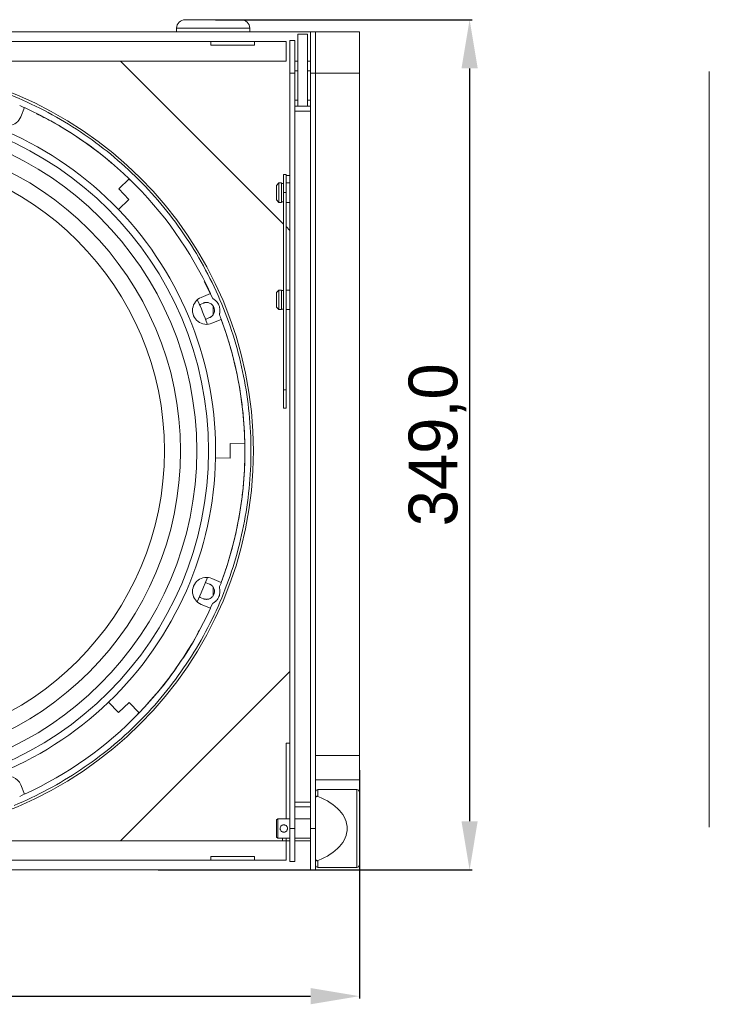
# Model space of a CAD drawing. Header units: millimetres. Extents: x 11171 to 13944, y 305 to 2246.
# Tile 4 of 14: x 12178 to 12461, y 997 to 1401. Entities that reach past the tile are written whole.
import ezdxf

# ---------------------------------------------------------------- set-up
doc = ezdxf.new("R2010")
doc.units = ezdxf.units.MM
doc.header["$PDSIZE"] = -1
doc.dimstyles.new('ISO-25', dxfattribs={"dimtxt": 2.5, "dimasz": 2.5, "dimexe": 1.25, "dimexo": 0.625, "dimtad": 1, "dimtxsty": 'Standard', "dimcen": 2.5, "dimadec": 0, "dimazin": 0, "dimtfac": 1, "dimtmove": 0, "dimatfit": 3, "dimfxl": 0, "dimarcsym": 0})

# ---------------------------------------------------------------- blocks, each defined once
blk = doc.blocks.new('*D159')
at = {"color": 0, "linetype": 'ByBlock', "lineweight": -2}
for p, q in [((12258.62, 1401.37), (12363.87, 1401.37)), ((12362.87, 1381.37), (12362.87, 1072.37)), ((12235.02, 1052.37), (12363.87, 1052.37))]:
    blk.add_line(p, q, dxfattribs=at)
at = {"color": 0}
for points in [[(12359.53, 1381.37), (12366.2, 1381.37), (12362.87, 1401.37)], [(12359.53, 1072.37), (12366.2, 1072.37), (12362.87, 1052.37)]]:
    blk.add_solid(points, dxfattribs=at)
at = {"layer": 'Defpoints', "color": 0}
for p in [(12257.62, 1401.37), (12234.02, 1052.37), (12362.87, 1052.37)]:
    blk.add_point(p, dxfattribs=at)
at = {"color": 0, "insert": (12349.68, 1226.87), "char_height": 20, "attachment_point": 5, "rotation": 90}
blk.add_mtext('349,0', dxfattribs=at)
blk = doc.blocks.new('*D160')
at = {"color": 0, "linetype": 'ByBlock', "lineweight": -2}
for p, q in [((11913.62, 1093.37), (11913.62, 999.54)), ((12317.62, 1093.37), (12317.62, 999.54)), ((11933.62, 1000.54), (12297.62, 1000.54))]:
    blk.add_line(p, q, dxfattribs=at)
at = {"color": 0}
for points in [[(11933.62, 1003.87), (11933.62, 997.21), (11913.62, 1000.54)], [(12297.62, 1003.87), (12297.62, 997.21), (12317.62, 1000.54)]]:
    blk.add_solid(points, dxfattribs=at)
at = {"layer": 'Defpoints', "color": 0}
for p in [(11913.62, 1094.37), (12317.62, 1094.37), (12317.62, 1000.54)]:
    blk.add_point(p, dxfattribs=at)
at = {"color": 0, "insert": (12115.62, 1013.73), "char_height": 20, "attachment_point": 5}
blk.add_mtext('404,0', dxfattribs=at)

msp = doc.modelspace()

# ---------------------------------------------------------------- linework, layer by layer
at = {"color": 7, "linetype": 'Continuous', "lineweight": 15}
for p, q in [((11933.62, 1396.37), (12297.62, 1396.37)), ((12272.62, 1397.87), (12242.62, 1397.87)), ((12242.62, 1397.87), (12242.62, 1396.37)), ((12272.62, 1396.37), (12272.62, 1397.87)), ((12296.37, 1395.37), (12292.37, 1395.37)), ((12292.37, 1365.82), (12292.37, 1395.37)), ((12296.37, 1365.82), (12296.37, 1395.37)), ((12297.62, 1396.37), (12299.62, 1396.37)), ((12297.62, 1379.37), (12297.62, 1396.37)), ((12299.62, 1396.37), (12299.62, 1396.37)), ((12317.62, 1396.37), (12299.62, 1396.37)), ((12299.62, 1379.37), (12299.62, 1396.37)), ((12287.62, 1392.37), (11943.62, 1392.37)), ((12124.62, 1392.37), (12256.62, 1392.37)), ((12256.62, 1390.87), (12274.62, 1390.87)), ((12274.62, 1392.37), (12287.62, 1392.37)), ((12291.12, 1392.87), (12289.12, 1392.87)), ((12289.12, 1379.37), (12289.12, 1392.87)), ((12291.12, 1392.87), (12291.12, 1379.37)), ((12287.62, 1384.37), (11943.62, 1384.37)), ((12286.52, 1317.47), (12219.62, 1384.37)), ((12292.37, 1384.37), (12291.12, 1384.37)), ((12297.62, 1384.37), (12296.37, 1384.37)), ((12291.12, 1379.37), (12289.12, 1379.37)), ((12289.12, 1069.37), (12289.12, 1379.37)), ((12292.37, 1380.37), (12291.12, 1380.37)), ((12291.12, 1379.37), (12291.12, 1365.82)), ((12297.62, 1380.37), (12296.37, 1380.37)), ((12299.62, 1379.37), (12297.62, 1379.37)), ((12297.62, 1069.37), (12297.62, 1379.37)), ((12299.62, 1379.37), (12317.62, 1379.37)), ((12299.62, 1099.37), (12299.62, 1379.37)), ((12299.62, 1069.37), (12299.62, 1379.37)), ((12317.62, 1379.37), (12317.62, 1099.37)), ((12461.27, 1099.37), (12461.27, 1380.13)), ((12178.19, 1366.18), (12180.17, 1365.2)), ((12291.12, 1368.37), (12292.37, 1368.37)), ((12296.37, 1368.37), (12297.62, 1368.37)), ((12180.21, 1365.28), (12178.62, 1361.45)), ((12297.62, 1365.82), (12291.12, 1365.82)), ((12291.12, 1365.82), (12291.12, 1363.82)), ((12291.12, 1363.82), (12297.62, 1363.82)), ((12291.12, 1080.2), (12291.12, 1363.82)), ((12297.62, 1080.2), (12297.62, 1363.82)), ((12287.52, 1337.87), (12286.52, 1337.87)), ((12286.52, 1337.87), (12286.52, 1330.37)), ((12287.52, 1330.37), (12287.52, 1337.87)), ((12223.17, 1335.99), (12218.88, 1331.88)), ((12223.09, 1335.92), (12224.18, 1334.92)), ((12284.62, 1334.37), (12283.62, 1333.37)), ((12285.72, 1334.37), (12284.62, 1334.37)), ((12284.62, 1334.37), (12284.62, 1326.37)), ((12285.72, 1326.37), (12285.72, 1334.37)), ((12286.52, 1334.17), (12285.72, 1334.17)), ((12289.12, 1337.37), (12287.52, 1337.37)), ((12289.12, 1334.37), (12287.52, 1334.37)), ((12218.88, 1331.88), (12223.04, 1327.55)), ((12283.62, 1333.37), (12283.62, 1327.37)), ((12287.52, 1330.37), (12286.52, 1330.37)), ((12286.52, 1330.37), (12286.52, 1249.37)), ((12287.52, 1249.37), (12287.52, 1330.37)), ((12223.04, 1327.55), (12218.75, 1323.43)), ((12283.62, 1327.37), (12284.62, 1326.37)), ((12284.62, 1326.37), (12285.72, 1326.37)), ((12285.72, 1326.57), (12286.52, 1326.57)), ((12287.52, 1326.37), (12289.12, 1326.37)), ((12289.12, 1314.87), (12287.52, 1316.47)), ((12253.97, 1293.9), (12257.43, 1286.94)), ((12284.62, 1290.37), (12283.62, 1289.37)), ((12283.62, 1289.37), (12283.62, 1283.37)), ((12285.72, 1290.37), (12284.62, 1290.37)), ((12284.62, 1290.37), (12284.62, 1282.37)), ((12285.72, 1282.37), (12285.72, 1290.37)), ((12286.52, 1290.17), (12285.72, 1290.17)), ((12289.12, 1290.37), (12287.52, 1290.37)), ((12252.69, 1287.37), (12256.52, 1288.96)), ((12251.89, 1284.24), (12252.26, 1284.49)), ((12253.65, 1285.06), (12252.26, 1284.49)), ((12257.62, 1283.72), (12257.62, 1280.4)), ((12283.62, 1283.37), (12284.62, 1282.37)), ((12284.62, 1282.37), (12285.72, 1282.37)), ((12285.72, 1282.57), (12286.52, 1282.57)), ((12287.52, 1282.37), (12289.12, 1282.37)), ((12254.75, 1278.49), (12254.35, 1278.41)), ((12254.75, 1278.49), (12256.14, 1279.06)), ((12260.92, 1278.34), (12257.09, 1276.75)), ((12287.52, 1249.37), (12286.52, 1249.37)), ((12286.52, 1249.37), (12286.52, 1241.87)), ((12287.52, 1241.87), (12287.52, 1249.37)), ((12286.52, 1241.87), (12287.52, 1241.87)), ((12264.65, 1227.37), (12264.53, 1221.37)), ((12270.59, 1227.25), (12264.65, 1227.37)), ((12264.53, 1221.37), (12258.59, 1221.49)), ((12254.3, 1170.35), (12254.75, 1170.26)), ((12256.14, 1169.69), (12254.75, 1170.26)), ((12257.09, 1172), (12260.92, 1170.41)), ((12257.62, 1168.34), (12257.62, 1165.02)), ((12252.26, 1164.25), (12251.96, 1164.46)), ((12252.26, 1164.25), (12253.65, 1163.68)), ((12256.52, 1159.79), (12252.69, 1161.37)), ((12257.43, 1161.8), (12256.44, 1159.82)), ((12219.62, 1064.37), (12289.12, 1133.87)), ((12214.68, 1121.24), (12218.79, 1116.96)), ((12218.79, 1116.96), (12223.12, 1121.11)), ((12223.12, 1121.11), (12227.24, 1116.83)), ((12227.16, 1116.9), (12226.21, 1115.85)), ((12287.62, 1073.37), (12287.62, 1104.37)), ((12287.62, 1104.37), (12289.12, 1104.37)), ((12317.62, 1099.37), (12299.62, 1099.37)), ((12317.62, 1089.37), (12317.62, 1099.37)), ((12461.27, 1099.37), (12461.27, 1069.87)), ((12178.62, 1087.3), (12180.21, 1083.47)), ((12299.62, 1089.37), (12317.62, 1089.37)), ((12317.62, 1089.37), (12317.62, 1084.85)), ((12180.17, 1083.55), (12178.19, 1082.56)), ((12316.62, 1085.37), (12300.62, 1085.37)), ((12317.62, 1069.37), (12317.62, 1083.87)), ((12291.12, 1078.2), (12291.12, 1080.2)), ((12297.62, 1080.2), (12291.12, 1080.2)), ((12291.12, 1078.2), (12297.62, 1078.2)), ((12291.12, 1078.2), (12291.12, 1069.37)), ((12284.12, 1073.37), (12283.62, 1072.87)), ((12283.62, 1072.87), (12283.62, 1069.37)), ((12289.12, 1073.37), (12284.12, 1073.37)), ((12284.12, 1073.37), (12284.12, 1065.37)), ((12297.62, 1073.37), (12291.12, 1073.37)), ((12283.62, 1069.37), (12283.62, 1065.87)), ((12291.12, 1069.37), (12289.12, 1069.37)), ((12289.12, 1055.87), (12289.12, 1069.37)), ((12291.12, 1069.37), (12291.12, 1055.87)), ((12299.62, 1069.37), (12297.62, 1069.37)), ((12297.62, 1052.37), (12297.62, 1069.37)), ((12299.62, 1052.37), (12299.62, 1069.37)), ((12317.62, 1054.87), (12317.62, 1069.37)), ((11943.62, 1064.37), (12287.62, 1064.37)), ((12283.62, 1065.87), (12284.12, 1065.37)), ((12284.12, 1065.37), (12289.12, 1065.37)), ((12286.12, 1064.37), (12286.12, 1065.37)), ((12287.62, 1064.37), (12287.62, 1065.37)), ((12287.62, 1064.37), (12289.12, 1064.37)), ((12291.12, 1065.37), (12297.62, 1065.37)), ((12291.12, 1064.37), (12297.62, 1064.37)), ((11943.62, 1056.37), (12287.62, 1056.37)), ((12256.62, 1056.37), (12124.62, 1056.37)), ((12274.62, 1057.87), (12256.62, 1057.87)), ((12287.62, 1056.37), (12274.62, 1056.37)), ((12291.12, 1055.87), (12289.12, 1055.87)), ((12297.62, 1052.37), (11933.62, 1052.37)), ((12299.62, 1052.37), (12297.62, 1052.37)), ((12299.62, 1052.37), (12317.62, 1052.37)), ((12300.62, 1053.37), (12316.62, 1053.37)), ((12317.62, 1052.37), (12317.62, 1053.87))]:
    msp.add_line(p, q, dxfattribs=at)
at = {"color": 8, "linetype": 'Continuous', "lineweight": 15}
for p, q in [((12300.62, 1085.37), (12300.62, 1082.55)), ((12316.62, 1053.37), (12316.62, 1085.37)), ((12300.62, 1056.2), (12300.62, 1053.37))]:
    msp.add_line(p, q, dxfattribs=at)
at = {"color": 7, "linetype": 'Continuous', "lineweight": 15, "flags": 128}
msp.add_lwpolyline([(12255.27, 1172.42), (12252.75, 1166.1), (12251.1, 1162.36)], dxfattribs=at)
at = {"color": 7, "linetype": 'Continuous', "lineweight": 15}
for radius in [158.5, 140.07, 135.26, 128.6, 122.02]:
    msp.add_circle((12115.62, 1224.37), radius, dxfattribs=at)
for centre, radius, start, end in [((12246.12, 1397.87), 3.5, 90, 180), ((12269.12, 1397.87), 3.5, 0, 90), ((12115.62, 1224.37), 143, 43.8461, 88.8461), ((12173.31, 1363.65), 5.75, 157.5, 337.5), ((12115.62, 1224.37), 155, 46.0646, 65.374), ((12115.62, 1224.37), 155, 24.626, 46.0646), ((12115.62, 1224.37), 143, 358.8461, 43.8461), ((12254.89, 1282.06), 5.75, 112.5, 292.5), ((12115.62, 1224.37), 149, 20.406, 24.594), ((12115.62, 1224.37), 155, 1.0646, 20.374), ((12115.62, 1224.37), 155, 339.626, 1.0646), ((12115.62, 1224.37), 143, 313.8461, 358.8461), ((12254.89, 1166.68), 5.75, 67.5, 247.5), ((12115.62, 1224.37), 155, 316.0646, 335.374), ((12115.62, 1224.37), 143, 268.8461, 313.8461), ((12115.62, 1224.37), 155, 294.626, 316.0646), ((12173.31, 1085.1), 5.75, 22.5, 202.5), ((12300.62, 1084.37), 1, 90, 180), ((12316.62, 1084.37), 1, 0, 90), ((12300.62, 1054.37), 1, 180, 270), ((12316.62, 1054.37), 1, 270, 0)]:
    msp.add_arc(centre, radius, start, end, dxfattribs=at)
msp.add_ellipse((12284.9, 1069.37), major_axis=(27.71, 0), ratio=0.57735, start_param=5.315654, end_param=7.250716, dxfattribs=at)
for points, knots in [([(12246.12, 1401.37), (12246.12, 1401.37), (12247.33, 1401.37), (12251.64, 1401.37), (12254.57, 1401.37), (12260.67, 1401.37), (12263.59, 1401.37), (12267.91, 1401.37), (12269.12, 1401.37), (12269.12, 1401.37)], [0, 0, 0, 0, 0.25, 0.25, 0.5, 0.5, 0.75, 0.75, 1, 1, 1, 1]), ([(12317.62, 1379.37), (12317.62, 1380.49), (12317.62, 1381.6), (12317.62, 1383.78), (12317.62, 1384.85), (12317.62, 1386.91), (12317.62, 1387.89), (12317.62, 1389.74), (12317.62, 1390.61), (12317.62, 1392.18), (12317.62, 1392.89), (12317.62, 1394.13), (12317.62, 1394.65), (12317.62, 1395.5), (12317.62, 1395.83), (12317.62, 1396.26), (12317.62, 1396.37), (12317.62, 1396.37)], [0, 0, 0, 0, 0.125, 0.125, 0.25, 0.25, 0.375, 0.375, 0.5, 0.5, 0.625, 0.625, 0.75, 0.75, 0.875, 0.875, 1, 1, 1, 1]), ([(12256.62, 1390.87), (12256.62, 1390.93), (12256.62, 1391.03), (12256.62, 1391.18), (12256.62, 1391.33), (12256.62, 1391.46), (12256.62, 1391.58), (12256.62, 1391.7), (12256.62, 1391.81), (12256.62, 1391.9), (12256.62, 1392.02), (12256.62, 1392.13), (12256.62, 1392.24), (12256.62, 1392.32), (12256.62, 1392.36), (12256.62, 1392.37), (12256.62, 1392.37)], [0, 0, 0, 0, 0.055755, 0.111365, 0.166873, 0.222318, 0.27774, 0.333181, 0.38868, 0.444279, 0.500017, 0.600209, 0.700067, 0.799827, 0.899726, 1, 1, 1, 1]), ([(12274.62, 1392.37), (12274.62, 1392.37), (12274.38, 1392.37), (12273.48, 1392.37), (12272.82, 1392.37), (12271.15, 1392.37), (12270.15, 1392.37), (12267.97, 1392.37), (12266.8, 1392.37), (12264.44, 1392.37), (12263.26, 1392.37), (12261.09, 1392.37), (12260.09, 1392.37), (12258.42, 1392.37), (12257.75, 1392.37), (12256.85, 1392.37), (12256.62, 1392.37), (12256.62, 1392.37)], [0, 0, 0, 0, 0.125, 0.125, 0.25, 0.25, 0.375, 0.375, 0.5, 0.5, 0.625, 0.625, 0.75, 0.75, 0.875, 0.875, 1, 1, 1, 1]), ([(12274.62, 1392.37), (12274.62, 1392.37), (12274.62, 1392.37), (12274.62, 1392.36), (12274.62, 1392.33), (12274.62, 1392.3), (12274.62, 1392.26), (12274.62, 1392.21), (12274.62, 1392.14), (12274.62, 1392.07), (12274.62, 1391.97), (12274.62, 1391.83), (12274.62, 1391.64), (12274.62, 1391.41), (12274.62, 1391.16), (12274.62, 1390.97), (12274.62, 1390.87)], [0, 0, 0, 0, 0.0557545, 0.1113655, 0.1668731, 0.2223178, 0.2777401, 0.3331806, 0.38868, 0.4442785, 0.5000165, 0.6002086, 0.7000667, 0.7998268, 0.899726, 1, 1, 1, 1]), ([(12287.62, 1384.37), (12287.62, 1384.49), (12287.62, 1384.72), (12287.62, 1385.06), (12287.62, 1385.39), (12287.62, 1385.72), (12287.62, 1386.04), (12287.62, 1386.36), (12287.62, 1386.67), (12287.62, 1386.98), (12287.62, 1387.28), (12287.62, 1387.73), (12287.62, 1388.31), (12287.62, 1388.99), (12287.62, 1389.62), (12287.62, 1390.2), (12287.62, 1390.71), (12287.62, 1391.16), (12287.62, 1391.54), (12287.62, 1391.81), (12287.62, 1392.01), (12287.62, 1392.14), (12287.62, 1392.24), (12287.62, 1392.32), (12287.62, 1392.36), (12287.62, 1392.37), (12287.62, 1392.37)], [0, 0, 0, 0, 0.024576, 0.04907, 0.073503, 0.097894, 0.122264, 0.146634, 0.171023, 0.195452, 0.219941, 0.244511, 0.308005, 0.371534, 0.435753, 0.500007, 0.564226, 0.62848, 0.691974, 0.755504, 0.796395, 0.837105, 0.877725, 0.918352, 0.959079, 1, 1, 1, 1]), ([(12175.89, 1078.86), (12185.41, 1082.81), (12194.55, 1087.69), (12211.69, 1099.14), (12219.7, 1105.71), (12234.28, 1120.29), (12240.85, 1128.3), (12252.3, 1145.44), (12257.18, 1154.58), (12265.07, 1173.62), (12268.08, 1183.54), (12272.1, 1203.76), (12273.12, 1214.06), (12273.12, 1234.68), (12272.1, 1244.99), (12268.08, 1265.21), (12265.07, 1275.12), (12257.18, 1294.17), (12252.3, 1303.3), (12240.85, 1320.45), (12234.28, 1328.45), (12219.7, 1343.03), (12211.69, 1349.6), (12194.55, 1361.06), (12185.41, 1365.94), (12166.37, 1373.83), (12156.46, 1376.84), (12136.24, 1380.86), (12125.93, 1381.87), (12105.31, 1381.87), (12095, 1380.86), (12074.78, 1376.84), (12064.87, 1373.83), (12055.35, 1369.88)], [0, 0, 0, 0, 0.0625, 0.0625, 0.125, 0.125, 0.1875, 0.1875, 0.25, 0.25, 0.3125, 0.3125, 0.375, 0.375, 0.4375, 0.4375, 0.5, 0.5, 0.5625, 0.5625, 0.625, 0.625, 0.6875, 0.6875, 0.75, 0.75, 0.8125, 0.8125, 0.875, 0.875, 0.9375, 0.9375, 1, 1, 1, 1]), ([(12185.14, 1362.72), (12187.11, 1361.77), (12193.39, 1358.75), (12203.24, 1352.33), (12211.55, 1346.47), (12215.49, 1342.85), (12215.92, 1342.46)], [0, 0, 0, 0, 0.17757, 0.565272, 0.952975, 1, 1, 1, 1]), ([(12253.65, 1285.06), (12253.7, 1285.09), (12253.81, 1285.13), (12253.98, 1285.18), (12254.15, 1285.23), (12254.32, 1285.26), (12254.49, 1285.29), (12254.67, 1285.31), (12255, 1285.32), (12255.51, 1285.28), (12256.15, 1285.09), (12256.73, 1284.77), (12257.23, 1284.35), (12257.63, 1283.86), (12257.91, 1283.31), (12258.1, 1282.73), (12258.16, 1282.1), (12258.11, 1281.45), (12257.92, 1280.81), (12257.6, 1280.22), (12257.25, 1279.8), (12256.93, 1279.52), (12256.68, 1279.34), (12256.42, 1279.18), (12256.23, 1279.1), (12256.14, 1279.06)], [0, 0, 0, 0, 0.017293, 0.03446, 0.051548, 0.068609, 0.085693, 0.10285, 0.120131, 0.185083, 0.250088, 0.315041, 0.380046, 0.440004, 0.500014, 0.559973, 0.619983, 0.684935, 0.749941, 0.814893, 0.879898, 0.910029, 0.93991, 0.96981, 1, 1, 1, 1]), ([(12260.14, 1280.4), (12260.16, 1280.48), (12260.21, 1280.63), (12260.26, 1280.85), (12260.31, 1281.08), (12260.34, 1281.31), (12260.37, 1281.54), (12260.39, 1281.77), (12260.39, 1282.01), (12260.39, 1282.49), (12260.3, 1283.23), (12260, 1284.18), (12259.54, 1285.06), (12259.03, 1285.71), (12258.58, 1286.16), (12258.22, 1286.45), (12257.84, 1286.72), (12257.56, 1286.87), (12257.43, 1286.94)], [0, 0, 0, 0, 0.030486, 0.060806, 0.091014, 0.121165, 0.151314, 0.181515, 0.211824, 0.242294, 0.371126, 0.500026, 0.628859, 0.757759, 0.8185, 0.878828, 0.939182, 1, 1, 1, 1]), ([(12260.14, 1168.34), (12260.29, 1168.74), (12260.6, 1169.54), (12261.05, 1170.74), (12261.49, 1171.95), (12261.92, 1173.16), (12262.33, 1174.37), (12262.74, 1175.59), (12263.14, 1176.81), (12263.53, 1178.03), (12263.91, 1179.26), (12264.28, 1180.49), (12265.18, 1183.6), (12266.5, 1188.62), (12267.99, 1195.64), (12269.16, 1202.74), (12270, 1209.91), (12270.51, 1217.13), (12270.68, 1224.37), (12270.51, 1231.62), (12270, 1238.83), (12269.16, 1246.01), (12267.99, 1253.11), (12266.5, 1260.12), (12265.09, 1265.49), (12263.98, 1269.29), (12263.28, 1271.53), (12262.54, 1273.77), (12261.78, 1275.99), (12260.98, 1278.2), (12260.42, 1279.67), (12260.14, 1280.4)], [0, 0, 0, 0, 0.0112, 0.022397, 0.033591, 0.044782, 0.055973, 0.067163, 0.078354, 0.089545, 0.100739, 0.111935, 0.123134, 0.18549, 0.24785, 0.310748, 0.37365, 0.436823, 0.5, 0.563173, 0.62635, 0.689248, 0.752151, 0.814507, 0.876867, 0.897395, 0.917915, 0.93843, 0.958946, 0.979468, 1, 1, 1, 1]), ([(12256.14, 1169.69), (12256.19, 1169.66), (12256.3, 1169.62), (12256.45, 1169.54), (12256.61, 1169.45), (12256.75, 1169.35), (12256.89, 1169.25), (12257.03, 1169.14), (12257.28, 1168.91), (12257.6, 1168.52), (12257.92, 1167.94), (12258.11, 1167.3), (12258.16, 1166.65), (12258.1, 1166.02), (12257.91, 1165.43), (12257.63, 1164.89), (12257.23, 1164.4), (12256.73, 1163.98), (12256.15, 1163.66), (12255.51, 1163.47), (12254.96, 1163.42), (12254.54, 1163.45), (12254.23, 1163.5), (12253.94, 1163.57), (12253.75, 1163.64), (12253.65, 1163.68)], [0, 0, 0, 0, 0.017293, 0.03446, 0.051548, 0.068609, 0.085693, 0.10285, 0.120131, 0.185083, 0.250088, 0.315041, 0.380046, 0.440004, 0.500014, 0.559973, 0.619983, 0.684935, 0.749941, 0.814893, 0.879898, 0.910029, 0.93991, 0.96981, 1, 1, 1, 1]), ([(12257.43, 1161.8), (12257.5, 1161.84), (12257.63, 1161.91), (12257.83, 1162.03), (12258.03, 1162.16), (12258.22, 1162.3), (12258.4, 1162.44), (12258.57, 1162.59), (12258.74, 1162.75), (12259.08, 1163.1), (12259.54, 1163.68), (12260, 1164.57), (12260.3, 1165.52), (12260.4, 1166.33), (12260.39, 1166.97), (12260.35, 1167.44), (12260.27, 1167.89), (12260.18, 1168.19), (12260.14, 1168.34)], [0, 0, 0, 0, 0.030486, 0.060806, 0.091014, 0.121165, 0.151314, 0.181515, 0.211824, 0.242294, 0.371126, 0.500026, 0.628859, 0.757759, 0.8185, 0.878828, 0.939182, 1, 1, 1, 1]), ([(12251.97, 1150.84), (12251.67, 1150.22), (12249.26, 1145.3), (12243.58, 1136.74), (12236.81, 1127.31), (12232.15, 1122.34), (12230.76, 1120.85)], [0, 0, 0, 0, 0.056485, 0.445474, 0.834461, 1, 1, 1, 1]), ([(12317.62, 1069.37), (12317.62, 1073.35), (12317.62, 1077.17), (12317.62, 1082.79), (12317.62, 1084.37), (12317.62, 1084.37)], [0, 0, 0, 0, 0.5, 0.5, 1, 1, 1, 1]), ([(12299.62, 1081.73), (12299.63, 1081.84), (12299.64, 1082.05), (12299.76, 1082.32), (12299.93, 1082.51), (12300.14, 1082.6), (12300.38, 1082.62), (12300.53, 1082.57), (12300.62, 1082.55)], [0, 0, 0, 0, 0.198739, 0.361537, 0.525216, 0.670756, 0.821174, 1, 1, 1, 1]), ([(12285.12, 1069.37), (12285.13, 1069.54), (12285.16, 1069.86), (12285.4, 1070.3), (12285.76, 1070.64), (12286.19, 1070.84), (12286.66, 1070.89), (12287.1, 1070.82), (12287.54, 1070.59), (12287.89, 1070.23), (12288.08, 1069.8), (12288.14, 1069.34), (12288.07, 1068.89), (12287.83, 1068.45), (12287.47, 1068.1), (12287.04, 1067.91), (12286.58, 1067.85), (12286.13, 1067.93), (12285.7, 1068.16), (12285.35, 1068.52), (12285.15, 1068.95), (12285.13, 1069.25), (12285.12, 1069.37)], [0, 0, 0, 0, 0.051199, 0.102322, 0.155417, 0.210502, 0.249995, 0.301055, 0.352022, 0.405299, 0.460353, 0.499995, 0.551194, 0.602323, 0.655414, 0.7105, 0.75, 0.801054, 0.852021, 0.905298, 0.960352, 1, 1, 1, 1]), ([(12317.62, 1054.37), (12317.62, 1054.42), (12317.62, 1054.52), (12317.62, 1055.36), (12317.62, 1056.74), (12317.62, 1058.69), (12317.62, 1061.09), (12317.62, 1063.78), (12317.62, 1066.57), (12317.62, 1068.46), (12317.62, 1069.37)], [0, 0, 0, 0, 0.116516, 0.240011, 0.368641, 0.499999, 0.631359, 0.759989, 0.883483, 1, 1, 1, 1]), ([(12287.62, 1056.37), (12287.62, 1056.37), (12287.62, 1056.56), (12287.62, 1057.3), (12287.62, 1057.85), (12287.62, 1059.26), (12287.62, 1060.13), (12287.62, 1062.09), (12287.62, 1063.2), (12287.62, 1064.37)], [0, 0, 0, 0, 0.25, 0.25, 0.5, 0.5, 0.75, 0.75, 1, 1, 1, 1]), ([(12256.62, 1056.37), (12256.62, 1056.37), (12256.62, 1056.38), (12256.62, 1056.39), (12256.62, 1056.41), (12256.62, 1056.45), (12256.62, 1056.49), (12256.62, 1056.54), (12256.62, 1056.6), (12256.62, 1056.67), (12256.62, 1056.77), (12256.62, 1056.91), (12256.62, 1057.11), (12256.62, 1057.33), (12256.62, 1057.59), (12256.62, 1057.78), (12256.62, 1057.87)], [0, 0, 0, 0, 0.055755, 0.111365, 0.166873, 0.222318, 0.27774, 0.333181, 0.38868, 0.444279, 0.500017, 0.600209, 0.700067, 0.799827, 0.899726, 1, 1, 1, 1]), ([(12256.62, 1056.37), (12256.62, 1056.37), (12256.85, 1056.37), (12257.75, 1056.37), (12258.42, 1056.37), (12260.09, 1056.37), (12261.09, 1056.37), (12263.26, 1056.37), (12264.44, 1056.37), (12266.8, 1056.37), (12267.97, 1056.37), (12270.15, 1056.37), (12271.15, 1056.37), (12272.82, 1056.37), (12273.48, 1056.37), (12274.38, 1056.37), (12274.62, 1056.37), (12274.62, 1056.37)], [0, 0, 0, 0, 0.125, 0.125, 0.25, 0.25, 0.375, 0.375, 0.5, 0.5, 0.625, 0.625, 0.75, 0.75, 0.875, 0.875, 1, 1, 1, 1]), ([(12274.62, 1057.87), (12274.62, 1057.82), (12274.62, 1057.71), (12274.62, 1057.56), (12274.62, 1057.42), (12274.62, 1057.29), (12274.62, 1057.16), (12274.62, 1057.05), (12274.62, 1056.94), (12274.62, 1056.84), (12274.62, 1056.73), (12274.62, 1056.61), (12274.62, 1056.5), (12274.62, 1056.43), (12274.62, 1056.38), (12274.62, 1056.38), (12274.62, 1056.37)], [0, 0, 0, 0, 0.055755, 0.111365, 0.166873, 0.222318, 0.27774, 0.333181, 0.38868, 0.444279, 0.500017, 0.600209, 0.700067, 0.799827, 0.899726, 1, 1, 1, 1]), ([(12300.62, 1056.2), (12300.52, 1056.17), (12300.35, 1056.12), (12300.08, 1056.16), (12299.87, 1056.29), (12299.72, 1056.49), (12299.63, 1056.74), (12299.62, 1056.92), (12299.62, 1057.01)], [0, 0, 0, 0, 0.202322, 0.368794, 0.53615, 0.682961, 0.831592, 1, 1, 1, 1])]:
    msp.add_open_spline(points, degree=3, knots=knots, dxfattribs=at)

# ---------------------------------------------------------------- dimensions: what is measured, and where the dimension line sits
dim = msp.add_linear_dim(base=(12362.87, 1052.37), p1=(12257.62, 1401.37), p2=(12234.02, 1052.37), angle=90, dimstyle='ISO-25', override={"dimtxt": 20, "dimasz": 20, "dimexe": 1, "dimexo": 1, "dimgap": 1.524, "dimtoh": 1, "dimdec": 1, "dimzin": 0, "dimadec": 2, "dimtdec": 1, "dimtzin": 0, "dimarcsym": 1})
dim.commit()
dim.dimension.update_dxf_attribs({"geometry": '*D159', "text_midpoint": (12349.68, 1226.87)})
dim = msp.add_linear_dim(base=(12317.62, 1000.54), p1=(11913.62, 1094.37), p2=(12317.62, 1094.37), dimstyle='ISO-25', override={"dimtxt": 20, "dimasz": 20, "dimexe": 1, "dimexo": 1, "dimgap": 1.524, "dimtoh": 1, "dimdec": 1, "dimzin": 0, "dimadec": 2, "dimtdec": 1, "dimtzin": 0, "dimarcsym": 1})
dim.commit()
dim.dimension.update_dxf_attribs({"geometry": '*D160', "text_midpoint": (12115.62, 1013.73)})

doc.saveas('drawing.dxf')
